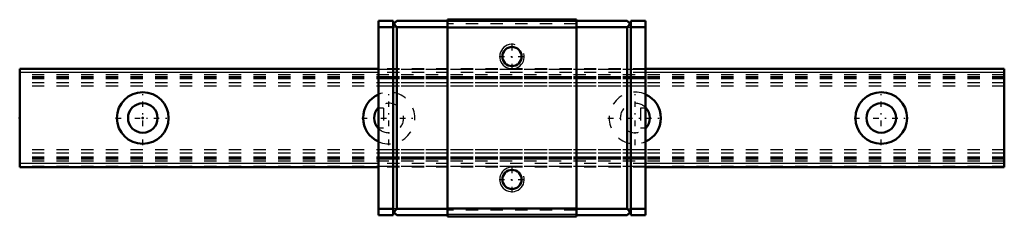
# Model space of a CAD drawing. Header units: millimetres. Extents: x -10 to 70, y -8 to 8.
import ezdxf

# ---------------------------------------------------------------- set-up
doc = ezdxf.new("R2010")
doc.units = ezdxf.units.MM
doc.linetypes.add('Center', pattern=[1.5, 0.45, -0.5, 0.05, -0.5])
doc.linetypes.add('Dashed', pattern=[2, 1, -1])
for name, color, linetype, lineweight in [('2d ConnectionPoints', 7, 'Continuous', 50), ('AM_0', 7, 'Continuous', 50), ('AM_4', 3, 'Continuous', 25), ('AM_5', 3, 'Continuous', 25), ('AM_7', 7, 'Center', 25), ('AM_9', 6, 'Dashed', 25)]:
    doc.layers.add(name, color=color, linetype=linetype, lineweight=lineweight)

# ---------------------------------------------------------------- blocks, each defined once
blk = doc.blocks.new('1_HRG8SRMUU_1Slider_0_in_HRG8SRM1UU80LHMG100W29150001_4')
at = {"layer": 'AM_0'}
for p, q in [((35.25, 8), (24.75, 8)), ((24.75, 8), (24.75, -8)), ((35.25, 8), (35.25, -8)), ((19.15, 7.9), (19.15, -7.9)), ((20.35, 7.9), (19.15, 7.9)), ((20.35, 7.4), (19.15, 7.4)), ((20.35, 7.9), (20.35, -7.9)), ((20.35, 7.6), (20.65, 7.9)), ((20.65, 7.4), (20.4, 7.65)), ((24.75, 7.9), (20.65, 7.9)), ((24.75, 7.4), (20.65, 7.4)), ((20.65, -7.4), (20.65, 7.4)), ((35.25, 7.35), (24.75, 7.35)), ((35.25, 7.9), (39.35, 7.9)), ((35.25, 7.4), (39.35, 7.4)), ((39.65, 7.6), (39.35, 7.9)), ((39.35, 7.4), (39.6, 7.65)), ((39.35, -7.4), (39.35, 7.4)), ((39.65, 7.9), (40.85, 7.9)), ((39.65, 7.9), (39.65, -7.9)), ((39.65, 7.4), (40.85, 7.4)), ((40.85, 7.9), (40.85, -7.9)), ((20.35, -7.4), (19.15, -7.4)), ((20.35, -7.9), (19.15, -7.9)), ((20.65, -7.9), (20.35, -7.6)), ((20.4, -7.65), (20.65, -7.4)), ((24.75, -7.4), (20.65, -7.4)), ((24.75, -7.9), (20.65, -7.9)), ((35.25, -7.35), (24.75, -7.35)), ((35.25, -8), (24.75, -8)), ((35.25, -7.4), (39.35, -7.4)), ((35.25, -7.9), (39.35, -7.9)), ((39.6, -7.65), (39.35, -7.4)), ((39.35, -7.9), (39.65, -7.6)), ((39.65, -7.4), (40.85, -7.4)), ((39.65, -7.9), (40.85, -7.9))]:
    blk.add_line(p, q, dxfattribs=at)
for centre in [(30, 5), (30, -5)]:
    blk.add_circle(centre, 0.783, dxfattribs=at)
at = {"layer": 'AM_4'}
for p, q in [((35.25, 7.854), (24.75, 7.854)), ((35.25, -7.854), (24.75, -7.854))]:
    blk.add_line(p, q, dxfattribs=at)
at = {"layer": 'AM_5'}
for centre in [(30, 5), (30, -5)]:
    blk.add_arc(centre, 1, 75, 15, dxfattribs=at)
at = {"layer": 'AM_7'}
for p, q in [((30, 3.95), (30, 6.05)), ((28.95, 5), (31.05, 5)), ((30, -6.05), (30, -3.95)), ((28.95, -5), (31.05, -5))]:
    blk.add_line(p, q, dxfattribs=at)
at = {"layer": 'AM_9'}
for p, q in [((20.65, 7.4), (20.35, 7.4)), ((24.75, 7.9), (35.25, 7.9)), ((35.25, 7.65), (24.75, 7.65)), ((39.35, 7.4), (39.65, 7.4)), ((40.85, 4), (19.15, 4)), ((40.85, 3.956), (19.15, 3.956)), ((40.85, 3.7), (19.15, 3.7)), ((40.85, 3.362), (19.15, 3.362)), ((40.85, 3.282), (19.15, 3.282)), ((40.85, 3.277), (19.15, 3.277)), ((40.85, 3.197), (19.15, 3.197)), ((40.85, 2.848), (19.15, 2.848)), ((40.85, 2.6), (19.15, 2.6)), ((19.55, 0.8), (19.15, 0.8)), ((19.55, 0.8), (19.55, -0.8)), ((40.45, 0.8), (40.45, -0.8)), ((40.85, 0.8), (40.45, 0.8)), ((19.15, -0.8), (19.55, -0.8)), ((40.45, -0.8), (40.85, -0.8)), ((40.85, -2.6), (19.15, -2.6)), ((40.85, -2.848), (19.15, -2.848)), ((40.85, -3.197), (19.15, -3.197)), ((40.85, -3.277), (19.15, -3.277)), ((40.85, -3.282), (19.15, -3.282)), ((40.85, -3.362), (19.15, -3.362)), ((40.85, -3.7), (19.15, -3.7)), ((40.85, -3.956), (19.15, -3.956)), ((40.85, -4), (19.15, -4)), ((20.65, -7.4), (20.35, -7.4)), ((35.25, -7.5), (24.75, -7.5)), ((39.35, -7.4), (39.65, -7.4))]:
    blk.add_line(p, q, dxfattribs=at)
blk = doc.blocks.new('2_HRG8SRM18010_Rail_0_in_HRG8SRM1UU80LHMG100W29150001_4')
at = {"layer": 'AM_0'}
for p, q in [((-10, 4), (-10, -4)), ((19.15, 4), (-10, 4)), ((70, 4), (40.85, 4)), ((70, 4), (70, -4)), ((19.15, -4), (-10, -4)), ((70, -4), (40.85, -4))]:
    blk.add_line(p, q, dxfattribs=at)
for centre, radius in [((0, 0), 2.1), ((60, 0), 2.1), ((0, 0), 1.2), ((60, 0), 1.2)]:
    blk.add_circle(centre, radius, dxfattribs=at)
for centre, radius, start, end in [((20, 0), 2.1, 113.87621, 246.12379), ((40, 0), 2.1, 293.87621, 66.12379), ((20, 0), 1.2, 135.09947, 224.90053), ((40, 0), 1.2, 315.09947, 44.90053)]:
    blk.add_arc(centre, radius, start, end, dxfattribs=at)
at = {"layer": 'AM_4'}
for p, q in [((19.15, 3.7), (-10, 3.7)), ((70, 3.7), (40.85, 3.7)), ((19.15, -3.7), (-10, -3.7)), ((70, -3.7), (40.85, -3.7))]:
    blk.add_line(p, q, dxfattribs=at)
at = {"layer": 'AM_7'}
for p, q in [((0, -2.205), (0, 2.205)), ((20, -2.205), (20, 2.205)), ((40, -2.205), (40, 2.205)), ((60, -2.205), (60, 2.205)), ((-2.205, 0), (2.205, 0)), ((17.795, 0), (22.205, 0)), ((57.795, 0), (62.205, 0)), ((37.795, 0), (42.205, 0))]:
    blk.add_line(p, q, dxfattribs=at)
at = {"layer": 'AM_9'}
for p, q in [((40.85, 4), (19.15, 4)), ((70, 3.956), (-10, 3.956)), ((70, 3.5), (-10, 3.5)), ((70, 3.362), (-10, 3.362)), ((70, 3.282), (-10, 3.282)), ((70, 3.277), (-10, 3.277)), ((40.85, 3.7), (19.15, 3.7)), ((70, 3.197), (-10, 3.197)), ((70, 2.848), (-10, 2.848)), ((70, 2.6), (-10, 2.6)), ((70, -2.6), (-10, -2.6)), ((70, -2.848), (-10, -2.848)), ((70, -3.197), (-10, -3.197)), ((70, -3.277), (-10, -3.277)), ((70, -3.282), (-10, -3.282)), ((70, -3.362), (-10, -3.362)), ((70, -3.5), (-10, -3.5)), ((70, -3.956), (-10, -3.956)), ((40.85, -3.7), (19.15, -3.7)), ((40.85, -4), (19.15, -4))]:
    blk.add_line(p, q, dxfattribs=at)
for centre, radius, start, end in [((20, 0), 2.1, 246.12379, 113.87621), ((40, 0), 2.1, 66.12379, 293.87621), ((20, 0), 1.2, 224.90053, 135.09947), ((40, 0), 1.2, 44.90053, 315.09947)]:
    blk.add_arc(centre, radius, start, end, dxfattribs=at)

msp = doc.modelspace()

# ---------------------------------------------------------------- linework, layer by layer
at = {"layer": '2d ConnectionPoints'}
for p in [(-10, 0), (0, 0), (0, 0)]:
    msp.add_point(p, dxfattribs=at)

# ---------------------------------------------------------------- block references
for name in ['1_HRG8SRMUU_1Slider_0_in_HRG8SRM1UU80LHMG100W29150001_4', '2_HRG8SRM18010_Rail_0_in_HRG8SRM1UU80LHMG100W29150001_4']:
    msp.add_blockref(name, (0, 0))

doc.saveas('drawing.dxf')
